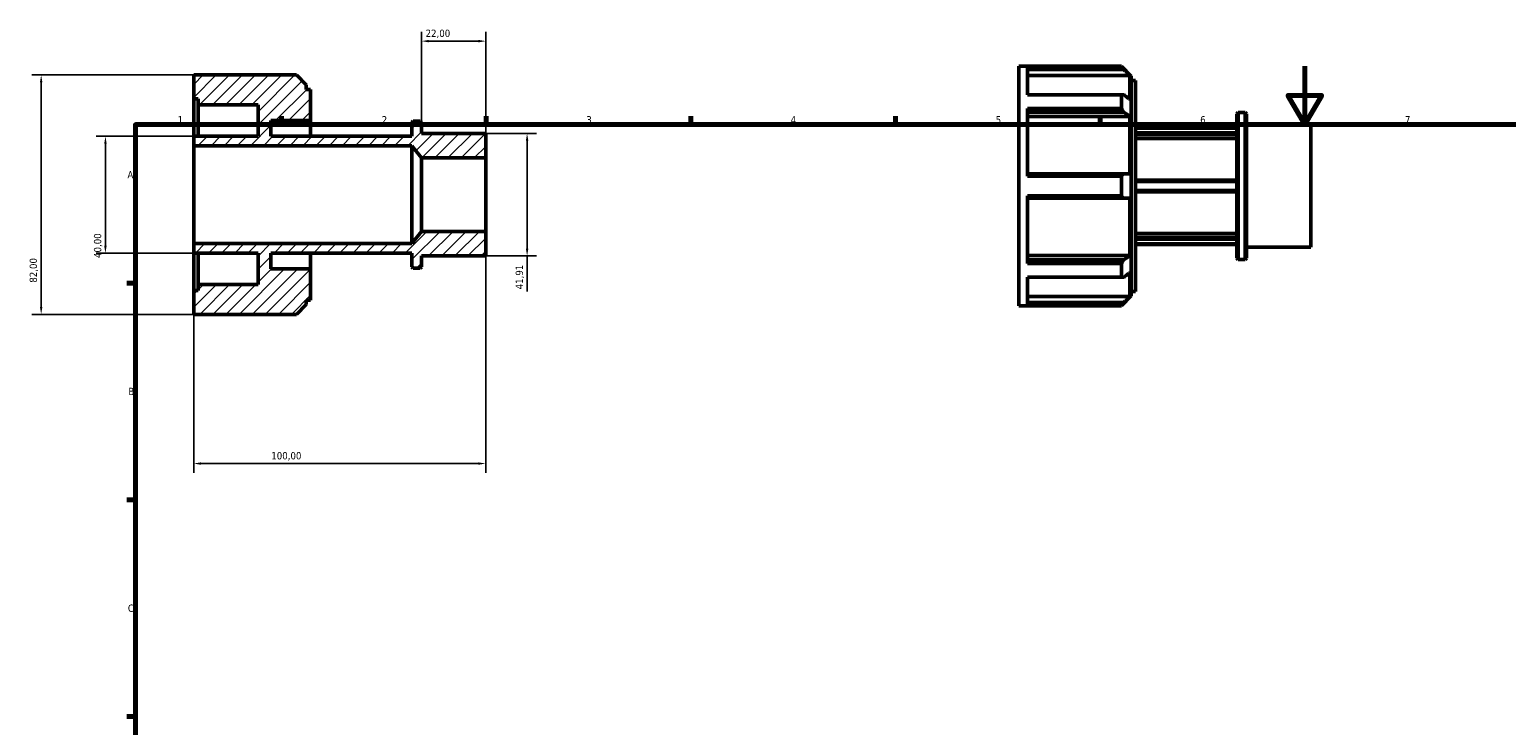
# Model space of a CAD drawing. Header units: millimetres. Extents: x -16 to 931, y 0 to 607.
# Tile 2 of 3: x -16 to 490, y 368 to 607. Entities that reach past the tile are written whole.
import ezdxf

# ---------------------------------------------------------------- set-up
doc = ezdxf.new("R2010")
doc.units = ezdxf.units.MM
for name, color, linetype, lineweight in [('Border (ISO)', 7, 'Continuous', 70), ('Dimension (ISO)', 7, 'Continuous', 25), ('Hatch (ISO)', 7, 'Continuous', 18), ('Visible (ISO)', 7, 'Continuous', 50)]:
    doc.layers.add(name, color=color, linetype=linetype, lineweight=lineweight)
doc.styles.add('Note Text (ISO)', font='tahoma.ttf')
doc.dimstyles.new('Default (ISO)', dxfattribs={"dimtxt": 2.5, "dimasz": 2.5, "dimexe": 3.175, "dimexo": 0, "dimgap": 0.762, "dimtad": 1, "dimrnd": 1e-08, "dimzin": 0, "dimtxsty": 'Note Text (ISO)', "dimcen": 0.09, "dimdle": 10, "dimclrd": 256, "dimclre": 256, "dimclrt": 232, "dimazin": 0, "dimtfac": 1.40208, "dimtmove": 0, "dimatfit": 3, "dimfxl": 1, "dimtolj": 1, "dimtzin": 0, "dimlwd": -1, "dimlwe": -1, "dimarcsym": 0})

# ---------------------------------------------------------------- blocks, each defined once
blk = doc.blocks.new('Borders Default Border')
at = {"layer": 'Border (ISO)'}
for p, q in [((70.08, 574), (70.08, 576.9)), ((140.17, 574), (140.17, 576.9)), ((210.25, 574), (210.25, 576.9)), ((280.33, 574), (280.33, 576.9)), ((350.42, 574), (350.42, 576.9)), ((20, 519.75), (17.1, 519.75)), ((20, 445.5), (17.1, 445.5)), ((20, 371.25), (17.1, 371.25))]:
    blk.add_line(p, q, dxfattribs=at)
at = {"layer": 'Border (ISO)', "flags": 128}
for points in [[(420.5, 594), (420.5, 574), (414.73, 584), (426.27, 584), (420.5, 574)], [(20, 20), (20, 574), (821, 574), (821, 20), (20, 20)]]:
    blk.add_lwpolyline(points, dxfattribs=at)
at = {"layer": 'Border (ISO)', "color": 232, "true_color": 0xca0064, "char_height": 2.5, "attachment_point": 7, "style": 'Note Text (ISO)'}
for s, insert in [('1', (34.48, 574.4)), ('2', (104.37, 574.4)), ('3', (174.43, 574.35)), ('4', (244.42, 574.4)), ('5', (314.64, 574.35)), ('6', (384.66, 574.35)), ('7', (454.77, 574.4)), ('A', (17.29, 555.62)), ('B', (17.59, 481.37)), ('C', (17.43, 407.08))]:
    blk.add_mtext(s, dxfattribs=dict(at, insert=insert))
blk = doc.blocks.new('*D7')
at = {"layer": 'Defpoints', "color": 0, "transparency": 16777216}
for p in [(118, 602.59), (118, 574.73), (140, 562.57)]:
    blk.add_point(p, dxfattribs=at)
at = {"layer": 'Dimension (ISO)', "transparency": 16777216}
for p, q in [((118, 574.73), (118, 605.76)), ((137.5, 602.59), (120.5, 602.59)), ((140, 562.57), (140, 605.76))]:
    blk.add_line(p, q, dxfattribs=at)
for points in [[(120.5, 603.01), (120.5, 602.17), (118, 602.59)], [(137.5, 603.01), (137.5, 602.17), (140, 602.59)]]:
    blk.add_solid(points, dxfattribs=at)
at = {"layer": 'Dimension (ISO)', "color": 232, "true_color": 0xca0064, "transparency": 16777216, "insert": (119.39, 606.53), "char_height": 2.5, "attachment_point": 1, "style": 'Note Text (ISO)'}
blk.add_mtext('\\A1;22,00', dxfattribs=at)
blk = doc.blocks.new('*D8')
at = {"layer": 'Defpoints', "color": 0, "transparency": 16777216}
for p in [(140, 570.96), (140, 529.04), (154.16, 529.04)]:
    blk.add_point(p, dxfattribs=at)
at = {"layer": 'Dimension (ISO)', "transparency": 16777216}
for p, q in [((140, 570.96), (157.34, 570.96)), ((154.16, 568.46), (154.16, 531.54)), ((140, 529.04), (157.34, 529.04)), ((154.16, 529.04), (154.16, 516.82))]:
    blk.add_line(p, q, dxfattribs=at)
for points in [[(153.74, 568.46), (154.58, 568.46), (154.16, 570.96)], [(153.74, 531.54), (154.58, 531.54), (154.16, 529.04)]]:
    blk.add_solid(points, dxfattribs=at)
at = {"layer": 'Dimension (ISO)', "color": 232, "true_color": 0xca0064, "transparency": 16777216, "insert": (150.23, 517.58), "char_height": 2.5, "attachment_point": 1, "rotation": 90, "style": 'Note Text (ISO)'}
blk.add_mtext('\\A1;41,91', dxfattribs=at)
blk = doc.blocks.new('*D9')
at = {"layer": 'Defpoints', "color": 0, "transparency": 16777216}
for p in [(40, 570), (9.75, 530), (40, 530)]:
    blk.add_point(p, dxfattribs=at)
at = {"layer": 'Dimension (ISO)', "transparency": 16777216}
for p, q in [((40, 570), (6.57, 570)), ((9.75, 567.5), (9.75, 532.5)), ((40, 530), (6.57, 530))]:
    blk.add_line(p, q, dxfattribs=at)
for points in [[(9.33, 567.5), (10.16, 567.5), (9.75, 570)], [(9.33, 532.5), (10.16, 532.5), (9.75, 530)]]:
    blk.add_solid(points, dxfattribs=at)
at = {"layer": 'Dimension (ISO)', "color": 232, "true_color": 0xca0064, "transparency": 16777216, "insert": (5.81, 528.33), "char_height": 2.5, "attachment_point": 1, "rotation": 90, "style": 'Note Text (ISO)'}
blk.add_mtext('\\A1;40,00', dxfattribs=at)
blk = doc.blocks.new('*D10')
at = {"layer": 'Defpoints', "color": 0, "transparency": 16777216}
for p in [(40, 591), (-12.26, 509), (40, 509)]:
    blk.add_point(p, dxfattribs=at)
at = {"layer": 'Dimension (ISO)', "transparency": 16777216}
for p, q in [((40, 591), (-15.43, 591)), ((-12.26, 588.5), (-12.26, 511.5)), ((40, 509), (-15.43, 509))]:
    blk.add_line(p, q, dxfattribs=at)
for points in [[(-12.67, 588.5), (-11.84, 588.5), (-12.26, 591)], [(-12.67, 511.5), (-11.84, 511.5), (-12.26, 509)]]:
    blk.add_solid(points, dxfattribs=at)
at = {"layer": 'Dimension (ISO)', "color": 232, "true_color": 0xca0064, "transparency": 16777216, "insert": (-16.2, 519.86), "char_height": 2.5, "attachment_point": 1, "rotation": 90, "style": 'Note Text (ISO)'}
blk.add_mtext('\\A1;82,00', dxfattribs=at)
blk = doc.blocks.new('*D12')
at = {"layer": 'Defpoints', "color": 0, "transparency": 16777216}
for p in [(140, 537.43), (40, 533.24), (40, 457.92)]:
    blk.add_point(p, dxfattribs=at)
at = {"layer": 'Dimension (ISO)', "transparency": 16777216}
for p, q in [((140, 537.43), (140, 454.74)), ((40, 533.24), (40, 454.74)), ((137.5, 457.92), (42.5, 457.92))]:
    blk.add_line(p, q, dxfattribs=at)
for points in [[(42.5, 458.33), (42.5, 457.5), (40, 457.92)], [(137.5, 458.33), (137.5, 457.5), (140, 457.92)]]:
    blk.add_solid(points, dxfattribs=at)
at = {"layer": 'Dimension (ISO)', "color": 232, "true_color": 0xca0064, "transparency": 16777216, "insert": (66.55, 461.85), "char_height": 2.5, "attachment_point": 1, "style": 'Note Text (ISO)'}
blk.add_mtext('\\A1;100,00', dxfattribs=at)

msp = doc.modelspace()

# ---------------------------------------------------------------- hatches: boundary and pattern name
at = {"layer": 'Hatch (ISO)'}
h = msp.add_hatch(dxfattribs=at)
h.set_pattern_fill('ANSI31', color=256, scale=25.4, style=0)
h.set_pattern_definition([(45, (0, 0), (-2.245064, 2.245064), [])])
h.paths.add_polyline_path([(118, 562.573), (140, 562.573), (140, 570.955), (118, 570.955), (118, 574.727), (117.581, 575.146), (115.119, 575.146), (114.7, 574.727), (114.7, 570), (66.4, 570), (66.4, 575.375), (80, 575.375), (80, 586.08), (78.5, 586.08), (78.5, 587.647), (75.147, 591), (40, 591), (40, 582.8), (41.5, 582.8), (41.5, 580.75), (62, 580.75), (62, 570), (40, 570), (40, 566.764), (114.7, 566.764)])
h.paths.add_polyline_path([(140, 537.427), (118, 537.427), (114.7, 533.236), (40, 533.236), (40, 530), (62, 530), (62, 519.25), (41.5, 519.25), (41.5, 517.2), (40, 517.2), (40, 509), (75.147, 509), (78.5, 512.353), (78.5, 513.92), (80, 513.92), (80, 524.625), (66.4, 524.625), (66.4, 530), (114.7, 530), (114.7, 525.273), (115.119, 524.854), (117.581, 524.854), (118, 525.273), (118, 529.045), (140, 529.045)])

# ---------------------------------------------------------------- linework, layer by layer
at = {"layer": 'Visible (ISO)'}
for p, q in [((322.531, 511.982), (322.531, 593.982)), ((322.531, 593.982), (357.678, 593.982)), ((357.678, 593.845), (325.531, 593.845)), ((325.531, 584.25), (325.531, 593.845)), ((325.531, 592.929), (358.512, 592.929)), ((357.678, 593.845), (357.678, 593.982)), ((361.031, 590.63), (357.678, 593.982)), ((75.147, 591), (40, 591)), ((40, 591), (40, 582.8)), ((78.5, 587.647), (75.147, 591)), ((78.5, 586.08), (78.5, 587.647)), ((360.548, 590.881), (325.531, 590.881)), ((360.548, 582.744), (360.548, 590.881)), ((361.031, 590.63), (361.031, 515.335)), ((361.031, 589.062), (362.531, 589.062)), ((362.531, 516.902), (362.531, 589.062)), ((40, 582.8), (41.5, 582.8)), ((40, 570), (40, 582.8)), ((41.5, 582.8), (41.5, 580.75)), ((80, 586.08), (78.5, 586.08)), ((80, 575.375), (80, 586.08)), ((325.531, 584.25), (357.678, 584.25)), ((357.678, 579.503), (357.678, 584.25)), ((41.5, 580.75), (62, 580.75)), ((41.5, 570), (41.5, 580.75)), ((62, 580.75), (62, 570)), ((357.678, 579.503), (325.531, 579.503)), ((325.531, 556.339), (325.531, 579.503)), ((325.531, 578.266), (358.512, 578.266)), ((360.548, 576.817), (325.531, 576.817)), ((360.548, 557.173), (360.548, 576.817)), ((397.231, 577.709), (397.65, 578.128)), ((397.231, 528.255), (397.231, 577.709)), ((397.65, 578.128), (397.65, 527.836)), ((397.65, 578.128), (400.112, 578.128)), ((400.112, 527.836), (400.112, 578.128)), ((400.531, 577.709), (400.112, 578.128)), ((400.531, 577.709), (400.531, 528.255)), ((66.4, 570), (66.4, 575.375)), ((66.4, 575.375), (80, 575.375)), ((80, 570), (80, 575.375)), ((115.119, 575.146), (114.7, 574.727)), ((114.7, 574.727), (114.7, 570)), ((117.581, 575.146), (115.119, 575.146)), ((118, 574.727), (117.581, 575.146)), ((118, 570.955), (118, 574.727)), ((362.531, 572.982), (397.231, 572.982)), ((362.531, 572.777), (397.231, 572.777)), ((400.531, 573.937), (422.531, 573.937)), ((422.531, 532.027), (422.531, 573.937)), ((62, 570), (40, 570)), ((40, 570), (40, 566.764)), ((40, 566.764), (114.7, 566.764)), ((40, 533.236), (40, 566.764)), ((114.7, 570), (66.4, 570)), ((114.7, 566.764), (118, 562.573)), ((114.7, 533.236), (114.7, 566.764)), ((140, 570.955), (118, 570.955)), ((140, 562.573), (140, 570.955)), ((397.231, 571.194), (362.531, 571.194)), ((362.531, 570.593), (397.231, 570.593)), ((397.231, 569.216), (362.531, 569.216)), ((118, 562.573), (140, 562.573)), ((118, 537.427), (118, 562.573)), ((140, 537.427), (140, 562.573)), ((358.512, 557.173), (325.531, 557.173)), ((325.531, 556.339), (357.678, 556.339)), ((357.678, 549.626), (357.678, 556.339)), ((397.231, 554.982), (362.531, 554.982)), ((362.531, 554.565), (397.231, 554.565)), ((397.231, 551.4), (362.531, 551.4)), ((357.678, 549.626), (325.531, 549.626)), ((325.531, 526.462), (325.531, 549.626)), ((325.531, 548.791), (358.512, 548.791)), ((360.548, 529.147), (360.548, 548.791)), ((362.531, 550.982), (397.231, 550.982)), ((118, 537.427), (114.7, 533.236)), ((140, 537.427), (118, 537.427)), ((140, 529.045), (140, 537.427)), ((362.531, 536.749), (397.231, 536.749)), ((114.7, 533.236), (40, 533.236)), ((40, 533.236), (40, 530)), ((397.231, 535.372), (362.531, 535.372)), ((362.531, 534.77), (397.231, 534.77)), ((397.231, 533.188), (362.531, 533.188)), ((362.531, 532.982), (397.231, 532.982)), ((400.531, 532.027), (422.531, 532.027)), ((40, 530), (62, 530)), ((40, 517.2), (40, 530)), ((41.5, 519.25), (41.5, 530)), ((62, 530), (62, 519.25)), ((66.4, 524.625), (66.4, 530)), ((66.4, 530), (114.7, 530)), ((80, 524.625), (80, 530)), ((114.7, 530), (114.7, 525.273)), ((118, 525.273), (118, 529.045)), ((118, 529.045), (140, 529.045)), ((325.531, 529.147), (360.548, 529.147)), ((358.512, 527.699), (325.531, 527.699)), ((325.531, 526.462), (357.678, 526.462)), ((357.678, 521.715), (357.678, 526.462)), ((397.231, 528.255), (397.65, 527.836)), ((397.65, 527.836), (400.112, 527.836)), ((400.531, 528.255), (400.112, 527.836)), ((80, 524.625), (66.4, 524.625)), ((80, 513.92), (80, 524.625)), ((114.7, 525.273), (115.119, 524.854)), ((115.119, 524.854), (117.581, 524.854)), ((117.581, 524.854), (118, 525.273)), ((357.678, 521.715), (325.531, 521.715)), ((325.531, 512.12), (325.531, 521.715)), ((360.548, 515.083), (360.548, 523.22)), ((41.5, 517.2), (40, 517.2)), ((40, 517.2), (40, 509)), ((62, 519.25), (41.5, 519.25)), ((41.5, 519.25), (41.5, 517.2)), ((361.031, 516.902), (362.531, 516.902)), ((75.147, 509), (78.5, 512.353)), ((78.5, 512.353), (78.5, 513.92)), ((78.5, 513.92), (80, 513.92)), ((322.531, 511.982), (357.678, 511.982)), ((325.531, 515.083), (360.548, 515.083)), ((358.512, 513.035), (325.531, 513.035)), ((325.531, 512.12), (357.678, 512.12)), ((361.031, 515.335), (357.678, 511.982)), ((357.678, 511.982), (357.678, 512.12)), ((40, 509), (75.147, 509))]:
    msp.add_line(p, q, dxfattribs=at)
for points, weights in [([(358.512, 592.929), (358.105, 593.382), (357.678, 593.845)], [1.00077875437, 1.00050582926, 1]), ([(358.512, 592.929), (359.557, 591.879), (360.548, 590.881)], [1.00976789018, 1.00626041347, 1.00207899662]), ([(357.678, 584.25), (358.105, 584.221), (358.512, 584.193)], [1, 1.00050582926, 1.00077875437]), ([(360.548, 582.744), (359.557, 583.45), (358.512, 584.193)], [1.00207899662, 1.00626041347, 1.00976789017]), ([(358.512, 578.266), (358.105, 578.878), (357.678, 579.503)], [1.00077875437, 1.00050582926, 1]), ([(358.512, 578.266), (359.557, 577.523), (360.548, 576.817)], [1.00976789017, 1.00626041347, 1.00207899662]), ([(357.678, 556.339), (358.105, 556.76), (358.512, 557.173)], [1, 1.00050582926, 1.00077875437]), ([(360.548, 557.173), (359.557, 557.173), (358.512, 557.173)], [1.00207899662, 1.00626041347, 1.00976789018]), ([(358.512, 548.791), (358.105, 549.204), (357.678, 549.626)], [1.00077875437, 1.00050582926, 1]), ([(358.512, 548.791), (359.557, 548.791), (360.548, 548.791)], [1.00976789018, 1.00626041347, 1.00207899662]), ([(357.678, 526.462), (358.105, 527.087), (358.512, 527.699)], [1, 1.00050582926, 1.00077875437]), ([(360.548, 529.147), (359.557, 528.442), (358.512, 527.699)], [1.00207899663, 1.00626041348, 1.00976789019]), ([(358.512, 521.772), (358.105, 521.744), (357.678, 521.715)], [1.00077875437, 1.00050582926, 1]), ([(358.512, 521.772), (359.557, 522.515), (360.548, 523.22)], [1.00976789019, 1.00626041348, 1.00207899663]), ([(357.678, 512.12), (358.105, 512.582), (358.512, 513.035)], [1, 1.00050582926, 1.00077875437]), ([(360.548, 515.083), (359.557, 514.086), (358.512, 513.035)], [1.00207899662, 1.00626041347, 1.00976789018])]:
    msp.add_rational_spline(points, weights, degree=2, dxfattribs=at)

# ---------------------------------------------------------------- block references
msp.add_blockref('Borders Default Border', (0, 0))

# ---------------------------------------------------------------- dimensions: what is measured, and where the dimension line sits
at = {"layer": 'Dimension (ISO)'}
for base, p1, p2, angle, override, picture, middle in [((118, 602.59), (140, 562.573), (118, 574.727), 180, {"dimdec": 2, "dimtp": 0, "dimtm": 0, "dimtdec": 2, "dimtofl": 0, "dimatfit": 1}, '*D7', (123.5, 602.59)), ((-12.256, 509), (40, 591), (40, 509), 90, {"dimdec": 2, "dimtp": 0, "dimtm": 0, "dimtdec": 2, "dimtofl": 0, "dimatfit": 1}, '*D10', (-12.256, 524)), ((9.745, 530), (40, 570), (40, 530), 90, {"dimdec": 2, "dimtp": 0, "dimtm": 0, "dimtdec": 2, "dimtofl": 0, "dimatfit": 1}, '*D9', (9.745, 532.5)), ((154.161, 529.045), (140, 570.955), (140, 529.045), 90, {"dimdec": 2, "dimtp": 0, "dimtm": 0, "dimtdec": 2, "dimtofl": 0, "dimatfit": 2}, '*D8', (154.161, 521.681)), ((40, 457.918), (140, 537.427), (40, 533.236), 180, {"dimdec": 2, "dimtp": 0, "dimtm": 0, "dimtdec": 2, "dimtofl": 0, "dimatfit": 1}, '*D12', (71.5, 457.918))]:
    dim = msp.add_linear_dim(base=base, p1=p1, p2=p2, angle=angle, dimstyle='Default (ISO)', override=override, dxfattribs=at)
    dim.commit()
    dim.dimension.update_dxf_attribs({"geometry": picture, "text_midpoint": middle, "dimtype": 160})

doc.saveas('drawing.dxf')
